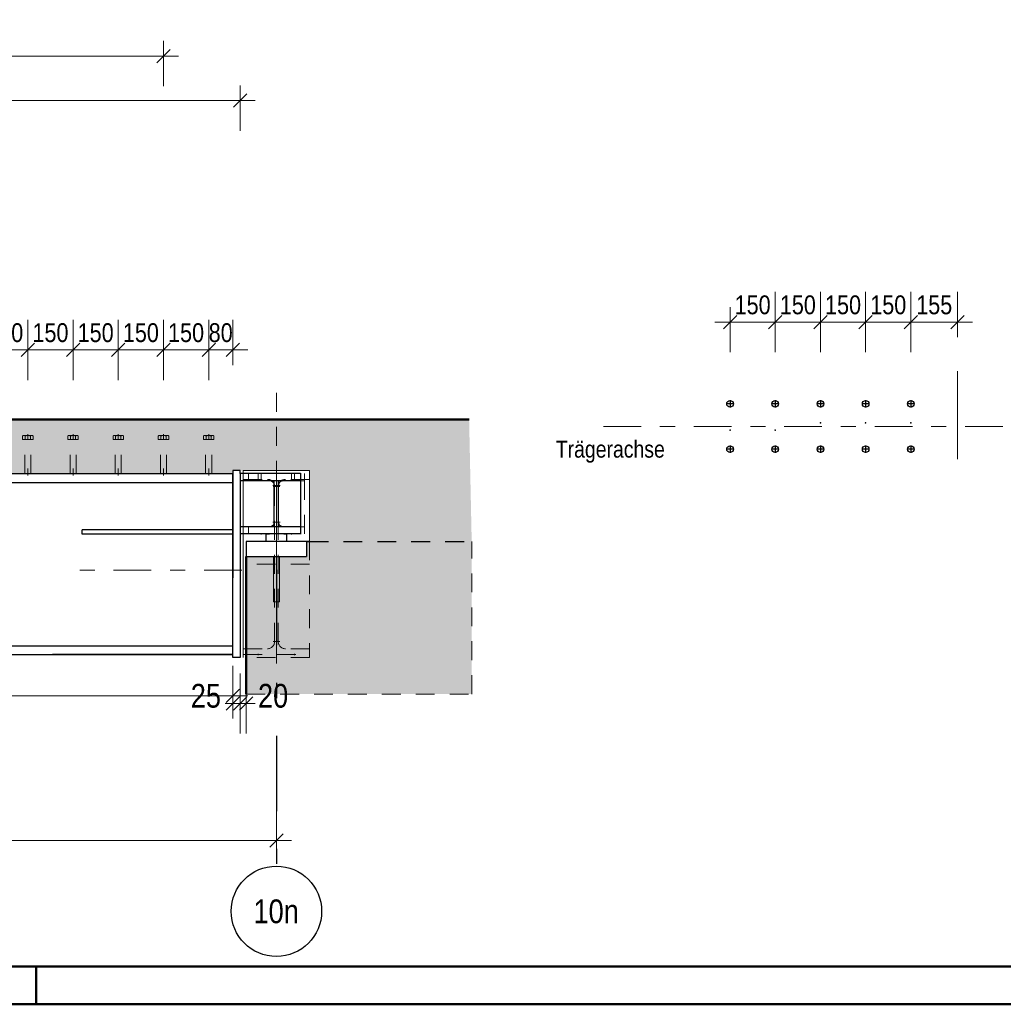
# Model space of a CAD drawing. Header units: millimetres. Extents: x -8.5 to 60.3, y 0 to 42.
# Tile 67 of 109: x 30.8 to 37.4, y 0 to 6.5. Entities that reach past the tile are written whole.
import ezdxf
from ezdxf.enums import TextEntityAlignment as Align

# ---------------------------------------------------------------- set-up
doc = ezdxf.new("R2010")
doc.units = ezdxf.units.MM
for name, pattern in [('DASHDOT', [1, 0.5, -0.25, 0, -0.25]), ('DASHDOTX2', [2, 1, -0.5, 0, -0.5]), ('HIDDEN', [0.375, 0.25, -0.125])]:
    doc.linetypes.add(name, pattern=pattern)
doc.layers.add('Achsen', color=7, linetype='Continuous', lineweight=20)
doc.styles.add('Arial Narrow', font='ARIALN.TTF')
doc.dimstyles.new('Arch_Strakon_dimstyle', dxfattribs={"dimtxt": 11.25, "dimasz": 1, "dimexe": 1.25, "dimexo": 0.0625, "dimgap": 1, "dimtad": 0, "dimdec": 3, "dimzin": 12, "dimdsep": 46, "dimtxsty": 'Arial Narrow', "dimblk": 'Arrowhead_Tick', "dimsah": 1, "dimcen": 0, "dimse1": 1, "dimse2": 1, "dimclrd": 6, "dimclrt": 3, "dimazin": 0, "dimtfac": 1, "dimtdec": 4, "dimtmove": 0, "dimatfit": 3, "dimldrblk": 'NONE', "dimfxl": 1, "dimtvp": 1, "dimtolj": 1, "dimtzin": 0, "dimlwd": 13, "dimarcsym": 2})

# ---------------------------------------------------------------- blocks, each defined once
blk = doc.blocks.new('Arrowhead_Tick')
at = {"color": 0, "linetype": 'Continuous', "lineweight": -2, "ltscale": 0.5}
for p, q in [((0, 20), (0, -10)), ((-1, 0), (0, 0)), ((10, 0), (0, 0))]:
    blk.add_line(p, q, dxfattribs=at)
at = {"color": 2, "linetype": 'Continuous', "lineweight": 35, "ltscale": 0.5}
blk.add_line((4.42, 4.42), (-4.42, -4.42), dxfattribs=at)
blk = doc.blocks.new('*D109')
at = {"color": 6, "linetype": 'Continuous', "lineweight": 13}
blk.add_line((23.3538, 1.0869), (32.5338, 1.0869), dxfattribs=at)
at = {"layer": 'Defpoints', "color": 0}
for p in [(23.3438, 2.2608), (32.5438, 2.2608), (32.5438, 1.0869)]:
    blk.add_point(p, dxfattribs=at)
at = {"color": 6, "lineweight": 13, "xscale": 0.01, "yscale": 0.01, "zscale": 0.01}
blk.add_blockref('Arrowhead_Tick', (32.5438, 1.0869), dxfattribs=at)
at = {"color": 6, "lineweight": 13, "xscale": 0.01, "yscale": 0.01, "zscale": 0.01, "rotation": 180}
blk.add_blockref('Arrowhead_Tick', (23.3438, 1.0869), dxfattribs=at)
at = {"color": 2, "lineweight": 35, "insert": (27.9438, 1.2262), "char_height": 0.175, "attachment_point": 5, "style": 'Arial Narrow'}
blk.add_mtext('\\A1;4600', dxfattribs=at)
blk = doc.blocks.new('_None')
blk = doc.blocks.new('*D480')
at = {"color": 6, "linetype": 'Continuous', "lineweight": 13}
blk.add_line((30.6044, 4.3414), (30.8844, 4.3414), dxfattribs=at)
at = {"layer": 'Defpoints', "color": 0}
for p in [(30.8944, 4.3414), (30.5944, 3.7836), (30.8944, 3.7836)]:
    blk.add_point(p, dxfattribs=at)
at = {"color": 6, "lineweight": 13, "xscale": 0.01, "yscale": 0.01, "zscale": 0.01}
blk.add_blockref('Arrowhead_Tick', (30.8944, 4.3414), dxfattribs=at)
at = {"color": 6, "lineweight": 13, "xscale": 0.01, "yscale": 0.01, "zscale": 0.01, "rotation": 180}
blk.add_blockref('Arrowhead_Tick', (30.5944, 4.3414), dxfattribs=at)
at = {"color": 3, "lineweight": 35, "insert": (30.7444, 4.4552), "char_height": 0.125, "attachment_point": 5, "style": 'Arial Narrow'}
blk.add_mtext('\\A1;150', dxfattribs=at)
blk = doc.blocks.new('*D481')
at = {"color": 6, "linetype": 'Continuous', "lineweight": 13}
blk.add_line((30.9044, 4.3414), (31.1844, 4.3414), dxfattribs=at)
at = {"layer": 'Defpoints', "color": 0}
for p in [(31.1944, 4.3414), (30.8944, 3.7836), (31.1944, 3.7836)]:
    blk.add_point(p, dxfattribs=at)
at = {"color": 6, "lineweight": 13, "xscale": 0.01, "yscale": 0.01, "zscale": 0.01}
blk.add_blockref('Arrowhead_Tick', (31.1944, 4.3414), dxfattribs=at)
at = {"color": 6, "lineweight": 13, "xscale": 0.01, "yscale": 0.01, "zscale": 0.01, "rotation": 180}
blk.add_blockref('Arrowhead_Tick', (30.8944, 4.3414), dxfattribs=at)
at = {"color": 3, "lineweight": 35, "insert": (31.0444, 4.4552), "char_height": 0.125, "attachment_point": 5, "style": 'Arial Narrow'}
blk.add_mtext('\\A1;150', dxfattribs=at)
blk = doc.blocks.new('*D482')
at = {"color": 6, "linetype": 'Continuous', "lineweight": 13}
blk.add_line((31.2044, 4.3414), (31.4844, 4.3414), dxfattribs=at)
at = {"layer": 'Defpoints', "color": 0}
for p in [(31.4944, 4.3414), (31.1944, 3.7836), (31.4944, 3.7836)]:
    blk.add_point(p, dxfattribs=at)
at = {"color": 6, "lineweight": 13, "xscale": 0.01, "yscale": 0.01, "zscale": 0.01}
blk.add_blockref('Arrowhead_Tick', (31.4944, 4.3414), dxfattribs=at)
at = {"color": 6, "lineweight": 13, "xscale": 0.01, "yscale": 0.01, "zscale": 0.01, "rotation": 180}
blk.add_blockref('Arrowhead_Tick', (31.1944, 4.3414), dxfattribs=at)
at = {"color": 3, "lineweight": 35, "insert": (31.3444, 4.4552), "char_height": 0.125, "attachment_point": 5, "style": 'Arial Narrow'}
blk.add_mtext('\\A1;150', dxfattribs=at)
blk = doc.blocks.new('*D483')
at = {"color": 6, "linetype": 'Continuous', "lineweight": 13}
blk.add_line((31.5044, 4.3414), (31.7844, 4.3414), dxfattribs=at)
at = {"layer": 'Defpoints', "color": 0}
for p in [(31.7944, 4.3414), (31.4944, 3.7836), (31.7944, 3.7836)]:
    blk.add_point(p, dxfattribs=at)
at = {"color": 6, "lineweight": 13, "xscale": 0.01, "yscale": 0.01, "zscale": 0.01}
blk.add_blockref('Arrowhead_Tick', (31.7944, 4.3414), dxfattribs=at)
at = {"color": 6, "lineweight": 13, "xscale": 0.01, "yscale": 0.01, "zscale": 0.01, "rotation": 180}
blk.add_blockref('Arrowhead_Tick', (31.4944, 4.3414), dxfattribs=at)
at = {"color": 3, "lineweight": 35, "insert": (31.6444, 4.4552), "char_height": 0.125, "attachment_point": 5, "style": 'Arial Narrow'}
blk.add_mtext('\\A1;150', dxfattribs=at)
blk = doc.blocks.new('*D484')
at = {"color": 6, "linetype": 'Continuous', "lineweight": 13}
blk.add_line((35.564, 4.5259), (35.844, 4.5259), dxfattribs=at)
at = {"layer": 'Defpoints', "color": 0}
for p in [(35.854, 4.5259), (35.554, 3.8092), (35.854, 3.8092)]:
    blk.add_point(p, dxfattribs=at)
at = {"color": 6, "lineweight": 13, "xscale": 0.01, "yscale": 0.01, "zscale": 0.01}
blk.add_blockref('Arrowhead_Tick', (35.854, 4.5259), dxfattribs=at)
at = {"color": 6, "lineweight": 13, "xscale": 0.01, "yscale": 0.01, "zscale": 0.01, "rotation": 180}
blk.add_blockref('Arrowhead_Tick', (35.554, 4.5259), dxfattribs=at)
at = {"color": 3, "lineweight": 35, "insert": (35.704, 4.6397), "char_height": 0.125, "attachment_point": 5, "style": 'Arial Narrow'}
blk.add_mtext('\\A1;150', dxfattribs=at)
blk = doc.blocks.new('*D485')
at = {"color": 6, "linetype": 'Continuous', "lineweight": 13}
blk.add_line((35.864, 4.5259), (36.144, 4.5259), dxfattribs=at)
at = {"layer": 'Defpoints', "color": 0}
for p in [(36.154, 4.5259), (36.154, 3.8576), (35.854, 3.8092)]:
    blk.add_point(p, dxfattribs=at)
at = {"color": 6, "lineweight": 13, "xscale": 0.01, "yscale": 0.01, "zscale": 0.01}
for p, rotation in [((36.154, 4.5259), 359.9999999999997), ((35.854, 4.5259), 179.9999999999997)]:
    blk.add_blockref('Arrowhead_Tick', p, dxfattribs=dict(at, rotation=rotation))
at = {"color": 3, "lineweight": 35, "insert": (36.004, 4.6397), "char_height": 0.125, "attachment_point": 5, "style": 'Arial Narrow'}
blk.add_mtext('\\A1;150', dxfattribs=at)
blk = doc.blocks.new('*D486')
at = {"color": 6, "linetype": 'Continuous', "lineweight": 13}
blk.add_line((36.164, 4.5259), (36.444, 4.5259), dxfattribs=at)
at = {"layer": 'Defpoints', "color": 0}
for p in [(36.454, 4.5259), (36.154, 3.8576), (36.454, 3.8576)]:
    blk.add_point(p, dxfattribs=at)
at = {"color": 6, "lineweight": 13, "xscale": 0.01, "yscale": 0.01, "zscale": 0.01}
blk.add_blockref('Arrowhead_Tick', (36.454, 4.5259), dxfattribs=at)
at = {"color": 6, "lineweight": 13, "xscale": 0.01, "yscale": 0.01, "zscale": 0.01, "rotation": 180}
blk.add_blockref('Arrowhead_Tick', (36.154, 4.5259), dxfattribs=at)
at = {"color": 3, "lineweight": 35, "insert": (36.304, 4.6397), "char_height": 0.125, "attachment_point": 5, "style": 'Arial Narrow'}
blk.add_mtext('\\A1;150', dxfattribs=at)
blk = doc.blocks.new('*D487')
at = {"color": 6, "linetype": 'Continuous', "lineweight": 13}
blk.add_line((36.464, 4.5259), (36.744, 4.5259), dxfattribs=at)
at = {"layer": 'Defpoints', "color": 0}
for p in [(36.754, 4.5259), (36.454, 3.8576), (36.754, 3.8576)]:
    blk.add_point(p, dxfattribs=at)
at = {"color": 6, "lineweight": 13, "xscale": 0.01, "yscale": 0.01, "zscale": 0.01}
blk.add_blockref('Arrowhead_Tick', (36.754, 4.5259), dxfattribs=at)
at = {"color": 6, "lineweight": 13, "xscale": 0.01, "yscale": 0.01, "zscale": 0.01, "rotation": 180}
blk.add_blockref('Arrowhead_Tick', (36.454, 4.5259), dxfattribs=at)
at = {"color": 3, "lineweight": 35, "insert": (36.604, 4.6397), "char_height": 0.125, "attachment_point": 5, "style": 'Arial Narrow'}
blk.add_mtext('\\A1;150', dxfattribs=at)
blk = doc.blocks.new('*D488')
at = {"color": 6, "linetype": 'Continuous', "lineweight": 13}
blk.add_line((36.764, 4.5259), (37.054, 4.5259), dxfattribs=at)
at = {"layer": 'Defpoints', "color": 0}
for p in [(37.064, 4.5259), (37.064, 4.2012), (36.754, 3.8576)]:
    blk.add_point(p, dxfattribs=at)
at = {"color": 6, "lineweight": 13, "xscale": 0.01, "yscale": 0.01, "zscale": 0.01}
blk.add_blockref('Arrowhead_Tick', (37.064, 4.5259), dxfattribs=at)
at = {"color": 6, "lineweight": 13, "xscale": 0.01, "yscale": 0.01, "zscale": 0.01, "rotation": 180.0000000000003}
blk.add_blockref('Arrowhead_Tick', (36.754, 4.5259), dxfattribs=at)
at = {"color": 3, "lineweight": 35, "insert": (36.909, 4.6397), "char_height": 0.125, "attachment_point": 5, "style": 'Arial Narrow'}
blk.add_mtext('\\A1;155', dxfattribs=at)
blk = doc.blocks.new('*D489')
at = {"color": 6, "linetype": 'Continuous', "lineweight": 13}
blk.add_line((37.7778, 3.6934), (37.7778, 3.8234), dxfattribs=at)
at = {"layer": 'Defpoints', "color": 0}
for p in [(37.364, 3.8334), (37.7778, 3.8334), (36.7782, 3.6834)]:
    blk.add_point(p, dxfattribs=at)
at = {"color": 6, "lineweight": 13, "xscale": 0.01, "yscale": 0.01, "zscale": 0.01}
for p, rotation in [((37.7778, 3.8334), 90), ((37.7778, 3.6834), 270)]:
    blk.add_blockref('Arrowhead_Tick', p, dxfattribs=dict(at, rotation=rotation))
at = {"color": 3, "lineweight": 35, "insert": (37.7278, 3.5421), "char_height": 0.125, "attachment_point": 5, "rotation": 90, "style": 'Arial Narrow'}
blk.add_mtext('\\A1;75', dxfattribs=at)
blk = doc.blocks.new('*D490')
at = {"color": 6, "linetype": 'Continuous', "lineweight": 13}
blk.add_line((37.7778, 3.8434), (37.7778, 3.9734), dxfattribs=at)
at = {"layer": 'Defpoints', "color": 0}
for p in [(36.7782, 3.9834), (37.7778, 3.9834), (37.364, 3.8334)]:
    blk.add_point(p, dxfattribs=at)
at = {"color": 6, "lineweight": 13, "xscale": 0.01, "yscale": 0.01, "zscale": 0.01}
for p, rotation in [((37.7778, 3.9834), 90), ((37.7778, 3.8334), 270)]:
    blk.add_blockref('Arrowhead_Tick', p, dxfattribs=dict(at, rotation=rotation))
at = {"color": 3, "lineweight": 35, "insert": (37.7278, 4.1246), "char_height": 0.125, "attachment_point": 5, "rotation": 90, "style": 'Arial Narrow'}
blk.add_mtext('\\A1;75', dxfattribs=at)
blk = doc.blocks.new('*D491')
at = {"color": 6, "linetype": 'Continuous', "lineweight": 13}
blk.add_line((38.1278, 3.6934), (38.1278, 3.9734), dxfattribs=at)
at = {"layer": 'Defpoints', "color": 0}
for p in [(36.7782, 3.9834), (38.1278, 3.9834), (36.7782, 3.6834)]:
    blk.add_point(p, dxfattribs=at)
at = {"color": 6, "lineweight": 13, "xscale": 0.01, "yscale": 0.01, "zscale": 0.01}
for p, rotation in [((38.1278, 3.9834), 90), ((38.1278, 3.6834), 270)]:
    blk.add_blockref('Arrowhead_Tick', p, dxfattribs=dict(at, rotation=rotation))
at = {"color": 3, "lineweight": 35, "insert": (38.014, 3.8334), "char_height": 0.125, "attachment_point": 5, "rotation": 90, "style": 'Arial Narrow'}
blk.add_mtext('\\A1;150', dxfattribs=at)
blk = doc.blocks.new('*D502')
at = {"color": 6, "linetype": 'Continuous', "lineweight": 13}
blk.add_line((31.8044, 4.3414), (32.0844, 4.3414), dxfattribs=at)
at = {"layer": 'Defpoints', "color": 0}
for p in [(32.0944, 4.3414), (31.7944, 3.7836), (32.0944, 3.7836)]:
    blk.add_point(p, dxfattribs=at)
at = {"color": 6, "lineweight": 13, "xscale": 0.01, "yscale": 0.01, "zscale": 0.01}
blk.add_blockref('Arrowhead_Tick', (32.0944, 4.3414), dxfattribs=at)
at = {"color": 6, "lineweight": 13, "xscale": 0.01, "yscale": 0.01, "zscale": 0.01, "rotation": 180}
blk.add_blockref('Arrowhead_Tick', (31.7944, 4.3414), dxfattribs=at)
at = {"color": 3, "lineweight": 35, "insert": (31.9444, 4.4552), "char_height": 0.125, "attachment_point": 5, "style": 'Arial Narrow'}
blk.add_mtext('\\A1;150', dxfattribs=at)
blk = doc.blocks.new('*D503')
at = {"color": 6, "linetype": 'Continuous', "lineweight": 13}
blk.add_line((32.1044, 4.3414), (32.2438, 4.3414), dxfattribs=at)
at = {"layer": 'Defpoints', "color": 0}
for p in [(32.2538, 4.3414), (32.0944, 3.7836), (32.2538, 3.5408)]:
    blk.add_point(p, dxfattribs=at)
at = {"color": 6, "lineweight": 13, "xscale": 0.01, "yscale": 0.01, "zscale": 0.01}
blk.add_blockref('Arrowhead_Tick', (32.2538, 4.3414), dxfattribs=at)
at = {"color": 6, "lineweight": 13, "xscale": 0.01, "yscale": 0.01, "zscale": 0.01, "rotation": 180}
blk.add_blockref('Arrowhead_Tick', (32.0944, 4.3414), dxfattribs=at)
at = {"color": 3, "lineweight": 35, "insert": (32.1741, 4.4552), "char_height": 0.125, "attachment_point": 5, "style": 'Arial Narrow'}
blk.add_mtext('\\A1;80', dxfattribs=at)
blk = doc.blocks.new('*D504')
at = {"color": 6, "linetype": 'Continuous', "lineweight": 13}
blk.add_line((15.1038, 2.0458), (32.2438, 2.0458), dxfattribs=at)
at = {"layer": 'Defpoints', "color": 0}
for p in [(15.0938, 2.8808), (32.2538, 2.3008), (32.2538, 2.0458)]:
    blk.add_point(p, dxfattribs=at)
at = {"color": 6, "lineweight": 13, "xscale": 0.01, "yscale": 0.01, "zscale": 0.01}
for p, rotation in [((32.2538, 2.0458), 360), ((15.0938, 2.0458), 180)]:
    blk.add_blockref('Arrowhead_Tick', p, dxfattribs=dict(at, rotation=rotation))
at = {"color": 2, "lineweight": 35, "insert": (23.6738, 2.1762), "char_height": 0.1575, "attachment_point": 5, "style": 'Arial Narrow'}
blk.add_mtext('\\A1;8580', dxfattribs=at)
blk = doc.blocks.new('*D505')
at = {"color": 6, "linetype": 'Continuous', "lineweight": 13}
for p, q in [((32.2438, 1.9958), (32.2338, 1.9958)), ((32.2538, 1.9958), (32.3038, 1.9958)), ((32.3138, 1.9958), (32.3238, 1.9958))]:
    blk.add_line(p, q, dxfattribs=at)
at = {"layer": 'Defpoints', "color": 0}
for p in [(32.2538, 2.3008), (32.3038, 2.3008), (32.3038, 1.9958)]:
    blk.add_point(p, dxfattribs=at)
at = {"color": 6, "lineweight": 13, "xscale": 0.01, "yscale": 0.01, "zscale": 0.01}
blk.add_blockref('Arrowhead_Tick', (32.2538, 1.9958), dxfattribs=at)
at = {"color": 6, "lineweight": 13, "xscale": 0.01, "yscale": 0.01, "zscale": 0.01, "rotation": 180}
blk.add_blockref('Arrowhead_Tick', (32.3038, 1.9958), dxfattribs=at)
at = {"color": 2, "lineweight": 35, "insert": (32.0758, 2.0458), "char_height": 0.1575, "attachment_point": 5, "style": 'Arial Narrow'}
blk.add_mtext('\\A1;25', dxfattribs=at)
blk = doc.blocks.new('*D506')
at = {"color": 6, "linetype": 'Continuous', "lineweight": 13}
for p, q in [((32.2938, 1.9958), (32.2838, 1.9958)), ((32.3038, 1.9958), (32.3438, 1.9958)), ((32.3538, 1.9958), (32.3638, 1.9958))]:
    blk.add_line(p, q, dxfattribs=at)
at = {"layer": 'Defpoints', "color": 0}
for p in [(32.3038, 2.3008), (32.3438, 2.0586), (32.3438, 1.9958)]:
    blk.add_point(p, dxfattribs=at)
at = {"color": 6, "lineweight": 13, "xscale": 0.01, "yscale": 0.01, "zscale": 0.01}
blk.add_blockref('Arrowhead_Tick', (32.3038, 1.9958), dxfattribs=at)
at = {"color": 6, "lineweight": 13, "xscale": 0.01, "yscale": 0.01, "zscale": 0.01, "rotation": 180}
blk.add_blockref('Arrowhead_Tick', (32.3438, 1.9958), dxfattribs=at)
at = {"color": 2, "lineweight": 35, "insert": (32.5217, 2.0458), "char_height": 0.1575, "attachment_point": 5, "style": 'Arial Narrow'}
blk.add_mtext('\\A1;20', dxfattribs=at)

msp = doc.modelspace()

# ---------------------------------------------------------------- hatches: boundary and pattern name
at = {"true_color": 0xceffce}
for points in [[(32.763764, 3.070824), (33.839741, 3.070824), (33.822644, 3.880824), (4.048116, 3.880824), (4.048116, 3.380824), (4.693765, 3.380824), (4.693765, 3.520824), (5.233765, 3.520824), (5.233765, 3.540824), (5.283765, 3.540824), (5.283765, 3.520824), (32.253765, 3.520824), (32.253765, 3.540824), (32.763764, 3.540824)], [(33.839741, 2.058631), (33.839741, 3.070824), (32.743765, 3.070824), (32.743765, 2.970824), (32.343765, 2.970824), (32.343765, 2.058631)]]:
    msp.add_hatch(color=254, dxfattribs=at).paths.add_polyline_path(points)

# ---------------------------------------------------------------- linework, layer by layer
at = {"color": 6, "linetype": 'Continuous', "lineweight": 13, "ltscale": 0.5}
for p, q in [((31.794378, 6.391397), (31.794378, 6.091397)), ((23.594378, 6.291397), (31.894378, 6.291397)), ((32.303765, 6.095756), (32.303765, 5.795756)), ((5.133765, 5.995756), (32.403765, 5.995756))]:
    msp.add_line(p, q, dxfattribs=at)
at = {"color": 2, "linetype": 'Continuous', "lineweight": 35, "ltscale": 0.5}
for p, q in [((31.838572, 6.335592), (31.750183, 6.247203)), ((32.347959, 6.03995), (32.259571, 5.951562))]:
    msp.add_line(p, q, dxfattribs=at)
at = {"color": 6, "linetype": 'Continuous', "lineweight": 13}
for p, q in [((37.06404, 4.201243), (37.06404, 3.617026)), ((32.473765, 3.070824), (32.613765, 3.070824)), ((32.523764, 2.970824), (32.523764, 2.670824)), ((32.563764, 2.970824), (32.563764, 2.670824)), ((32.563764, 2.670824), (32.523764, 2.670824))]:
    msp.add_line(p, q, dxfattribs=at)
at = {"color": 18, "linetype": 'HIDDEN', "lineweight": 18, "ltscale": 0.5}
for p, q in [((32.543765, 3.030824), (32.543765, 4.093325)), ((32.357764, 3.520824), (32.729764, 3.520824)), ((32.357764, 3.520824), (32.357764, 3.472824)), ((32.357764, 3.472824), (32.499264, 3.472824)), ((32.729764, 3.472824), (32.588264, 3.472824)), ((32.729764, 3.520824), (32.729764, 3.472824)), ((32.729764, 3.472824), (32.729764, 3.168824)), ((32.529264, 3.198824), (32.529264, 3.442824)), ((32.558264, 3.198824), (32.558264, 3.442824)), ((32.357764, 3.168824), (32.499264, 3.168824)), ((32.357764, 3.168824), (32.357764, 3.120824)), ((32.729764, 3.168824), (32.588264, 3.168824)), ((32.729764, 3.168824), (32.729764, 3.120824)), ((32.357764, 3.120824), (32.729764, 3.120824))]:
    msp.add_line(p, q, dxfattribs=at)
at = {"color": 10, "linetype": 'DASHDOT', "ltscale": 0.5}
for p, q in [((35.55404, 4.007588), (35.55404, 3.959188)), ((35.85404, 4.007588), (35.85404, 3.959188)), ((36.15404, 4.007588), (36.15404, 3.959188)), ((36.45404, 4.007588), (36.45404, 3.959188)), ((36.75404, 4.007588), (36.75404, 3.959188)), ((35.57824, 3.983388), (35.52984, 3.983388)), ((35.87824, 3.983388), (35.82984, 3.983388)), ((36.17824, 3.983388), (36.12984, 3.983388)), ((36.47824, 3.983388), (36.42984, 3.983388)), ((36.77824, 3.983388), (36.72984, 3.983388)), ((35.57824, 3.683388), (35.52984, 3.683388)), ((35.55404, 3.707588), (35.55404, 3.659188)), ((35.87824, 3.683388), (35.82984, 3.683388)), ((35.85404, 3.707588), (35.85404, 3.659188)), ((36.17824, 3.683388), (36.12984, 3.683388)), ((36.15404, 3.707588), (36.15404, 3.659188)), ((36.47824, 3.683388), (36.42984, 3.683388)), ((36.45404, 3.707588), (36.45404, 3.659188)), ((36.77824, 3.683388), (36.72984, 3.683388)), ((36.75404, 3.707588), (36.75404, 3.659188))]:
    msp.add_line(p, q, dxfattribs=at)
at = {"color": 4, "linetype": 'Continuous', "lineweight": 50}
for p, q in [((4.048116, 3.880824), (33.822644, 3.880824)), ((32.343765, 2.970824), (32.343765, 2.058631)), ((1, 0.25), (59.2, 0.25)), ((0, 0), (59.45, 0))]:
    msp.add_line(p, q, dxfattribs=at)
at = {"color": 6, "linetype": 'DASHDOT', "lineweight": 13, "ltscale": 0.5}
for p, q in [((37.36404, 3.833388), (34.640873, 3.833388)), ((32.543764, 2.970824), (32.543764, 2.670824))]:
    msp.add_line(p, q, dxfattribs=at)
at = {"color": 6, "linetype": 'HIDDEN', "lineweight": 13, "ltscale": 0.5}
for p, q in [((30.859737, 3.747576), (30.859737, 3.771255)), ((30.929019, 3.747576), (30.859737, 3.747576)), ((30.868397, 3.773576), (30.920358, 3.773576)), ((30.916378, 3.747576), (30.872378, 3.747576)), ((30.874378, 3.520824), (30.874378, 3.745576)), ((30.877057, 3.771255), (30.877057, 3.747576)), ((30.894378, 3.783576), (30.894378, 3.747576)), ((30.911698, 3.747576), (30.911698, 3.77124)), ((30.914378, 3.520824), (30.914378, 3.745576)), ((30.929019, 3.747576), (30.929019, 3.77124)), ((31.159737, 3.747576), (31.159737, 3.771255)), ((31.229019, 3.747576), (31.159737, 3.747576)), ((31.168397, 3.773576), (31.220358, 3.773576)), ((31.216378, 3.747576), (31.172378, 3.747576)), ((31.174378, 3.520824), (31.174378, 3.745576)), ((31.177057, 3.771255), (31.177057, 3.747576)), ((31.194378, 3.783576), (31.194378, 3.747576)), ((31.211698, 3.747576), (31.211698, 3.77124)), ((31.214378, 3.520824), (31.214378, 3.745576)), ((31.229019, 3.747576), (31.229019, 3.77124)), ((31.459737, 3.747576), (31.459737, 3.771255)), ((31.529019, 3.747576), (31.459737, 3.747576)), ((31.468397, 3.773576), (31.520358, 3.773576)), ((31.516378, 3.747576), (31.472378, 3.747576)), ((31.474378, 3.520824), (31.474378, 3.745576)), ((31.477057, 3.771255), (31.477057, 3.747576)), ((31.494378, 3.783576), (31.494378, 3.747576)), ((31.511698, 3.747576), (31.511698, 3.77124)), ((31.514378, 3.520824), (31.514378, 3.745576)), ((31.529019, 3.747576), (31.529019, 3.77124)), ((31.759737, 3.747576), (31.759737, 3.771255)), ((31.829019, 3.747576), (31.759737, 3.747576)), ((31.768397, 3.773576), (31.820358, 3.773576)), ((31.816378, 3.747576), (31.772378, 3.747576)), ((31.774378, 3.520824), (31.774378, 3.745576)), ((31.777057, 3.771255), (31.777057, 3.747576)), ((31.794378, 3.783576), (31.794378, 3.747576)), ((31.811698, 3.747576), (31.811698, 3.77124)), ((31.814378, 3.520824), (31.814378, 3.745576)), ((31.829019, 3.747576), (31.829019, 3.77124)), ((32.059737, 3.747576), (32.059737, 3.771255)), ((32.129019, 3.747576), (32.059737, 3.747576)), ((32.068397, 3.773576), (32.120358, 3.773576)), ((32.116378, 3.747576), (32.072378, 3.747576)), ((32.074378, 3.520824), (32.074378, 3.745576)), ((32.077057, 3.771255), (32.077057, 3.747576)), ((32.094378, 3.783576), (32.094378, 3.747576)), ((32.111698, 3.747576), (32.111698, 3.77124)), ((32.114378, 3.520824), (32.114378, 3.745576)), ((32.129019, 3.747576), (32.129019, 3.77124)), ((30.874378, 3.520824), (30.874378, 3.555043)), ((30.894378, 3.520824), (30.894378, 3.555043)), ((30.894378, 3.555043), (30.894378, 3.507576)), ((30.914378, 3.520824), (30.914378, 3.555043)), ((31.174378, 3.520824), (31.174378, 3.555043)), ((31.194378, 3.520824), (31.194378, 3.555043)), ((31.194378, 3.555043), (31.194378, 3.507576)), ((31.214378, 3.520824), (31.214378, 3.555043)), ((31.474378, 3.520824), (31.474378, 3.555043)), ((31.494378, 3.520824), (31.494378, 3.555043)), ((31.494378, 3.555043), (31.494378, 3.507576)), ((31.514378, 3.520824), (31.514378, 3.555043)), ((31.774378, 3.520824), (31.774378, 3.555043)), ((31.794378, 3.520824), (31.794378, 3.555043)), ((31.794378, 3.555043), (31.794378, 3.507576)), ((31.814378, 3.520824), (31.814378, 3.555043)), ((32.074378, 3.520824), (32.074378, 3.555043)), ((32.094378, 3.520824), (32.094378, 3.555043)), ((32.094378, 3.555043), (32.094378, 3.507576)), ((32.114378, 3.520824), (32.114378, 3.555043)), ((32.763764, 3.540824), (32.763764, 3.482824)), ((30.914378, 3.520824), (30.874378, 3.520824)), ((31.214378, 3.520824), (31.174378, 3.520824)), ((31.514378, 3.520824), (31.474378, 3.520824)), ((31.814378, 3.520824), (31.774378, 3.520824)), ((32.114378, 3.520824), (32.074378, 3.520824)), ((32.323764, 3.520824), (32.763764, 3.520824)), ((32.323764, 3.520824), (32.323764, 3.482824)), ((32.323764, 3.482824), (32.483764, 3.482824)), ((32.763764, 3.482824), (32.603764, 3.482824)), ((32.763764, 3.520824), (32.763764, 3.482824)), ((32.531764, 2.406824), (32.531764, 3.434824)), ((32.555764, 2.406824), (32.555764, 3.434824)), ((32.763764, 3.070824), (32.763764, 2.300824)), ((33.839741, 2.058631), (33.839741, 3.070824)), ((32.323764, 2.358824), (32.483764, 2.358824)), ((32.323764, 2.358824), (32.323764, 2.320824)), ((32.763764, 2.358824), (32.603764, 2.358824)), ((32.763764, 2.358824), (32.763764, 2.320824)), ((32.323764, 2.320824), (32.763764, 2.320824)), ((32.763764, 2.300824), (32.323764, 2.300824)), ((32.343765, 2.058631), (33.839741, 2.058631))]:
    msp.add_line(p, q, dxfattribs=at)
at = {"color": 3, "linetype": 'Continuous', "lineweight": 25}
for p, q in [((32.303765, 3.540824), (32.253765, 3.540824)), ((32.253765, 3.540824), (32.253765, 3.520824)), ((32.303765, 3.520824), (32.303765, 3.540824)), ((5.283765, 3.520824), (32.253765, 3.520824)), ((5.283765, 3.462824), (32.253765, 3.462824)), ((32.253765, 3.520824), (32.253765, 2.829974)), ((32.253765, 2.320824), (32.253765, 3.520824)), ((32.703765, 3.520824), (32.303765, 3.520824)), ((32.303765, 3.520824), (32.303765, 2.300824)), ((32.703765, 3.472824), (32.303765, 3.472824)), ((32.528765, 3.168824), (32.528765, 3.472824)), ((32.558765, 3.168824), (32.558765, 3.472824)), ((32.703765, 3.520824), (32.703765, 3.120824)), ((32.253765, 3.148824), (31.253765, 3.148824)), ((31.253765, 3.118824), (31.253765, 3.148824)), ((32.703765, 3.168824), (32.303765, 3.168824)), ((32.253765, 3.118824), (31.253765, 3.118824)), ((32.703765, 3.120824), (32.303765, 3.120824)), ((32.743765, 3.070824), (32.343765, 3.070824)), ((32.343765, 3.070824), (32.343765, 2.970824)), ((32.523765, 3.120824), (32.473765, 3.116824)), ((32.473765, 3.116824), (32.473765, 3.070824)), ((32.573765, 3.120824), (32.523765, 3.120824)), ((32.613765, 3.116824), (32.573765, 3.120824)), ((32.613765, 3.070824), (32.613765, 3.116824)), ((32.743765, 3.070824), (32.743765, 2.970824)), ((32.343765, 2.970824), (32.743765, 2.970824)), ((5.283765, 2.378824), (32.253765, 2.378824)), ((5.283765, 2.320824), (32.253765, 2.320824)), ((32.253765, 2.320824), (31.057914, 2.320824)), ((32.253765, 2.300824), (32.253765, 2.320824)), ((32.303765, 2.300824), (32.253765, 2.300824))]:
    msp.add_line(p, q, dxfattribs=at)
at = {"color": 5, "linetype": 'Continuous', "lineweight": 18}
for p, q in [((32.323764, 2.300824), (32.323764, 3.540824)), ((32.323764, 3.540824), (32.763764, 3.540824)), ((32.763764, 3.540824), (32.763764, 3.070824))]:
    msp.add_line(p, q, dxfattribs=at)
at = {"color": 9, "linetype": 'HIDDEN', "lineweight": 0, "ltscale": 0.5}
for p, q in [((32.543764, 2.260824), (32.543764, 3.580824)), ((32.543764, 3.060824), (32.543764, 3.580824)), ((32.423764, 3.520824), (32.423764, 3.482824)), ((32.443764, 3.520824), (32.443764, 3.472824)), ((32.643764, 3.520824), (32.643764, 3.472824)), ((32.663764, 3.520824), (32.663764, 3.482824)), ((32.519264, 3.442824), (32.568264, 3.442824)), ((32.521764, 3.434824), (32.565764, 3.434824)), ((32.519264, 3.198824), (32.568264, 3.198824)), ((32.763764, 2.920824), (32.323764, 2.920824)), ((32.521764, 2.406824), (32.565764, 2.406824))]:
    msp.add_line(p, q, dxfattribs=at)
at = {"color": 9, "linetype": 'Continuous', "lineweight": 0}
for p, q in [((32.543765, 3.168824), (32.543765, 3.472824)), ((32.558765, 3.168824), (32.558765, 3.268824)), ((32.418765, 3.168824), (32.528765, 3.168824)), ((32.608765, 3.168824), (32.558765, 3.168824))]:
    msp.add_line(p, q, dxfattribs=at)
at = {"color": 10, "linetype": 'HIDDEN', "ltscale": 0.5}
msp.add_line((32.613765, 3.070824), (32.613765, 3.116824), dxfattribs=at)
at = {"color": 2, "linetype": 'Continuous', "lineweight": 35}
msp.add_line((32.743765, 3.070824), (32.763764, 3.070824), dxfattribs=at)
at = {"color": 3, "linetype": 'HIDDEN', "lineweight": 25, "ltscale": 0.5}
msp.add_line((32.763764, 3.070824), (33.839741, 3.070824), dxfattribs=at)
at = {"color": 9, "linetype": 'DASHDOT', "lineweight": 0, "ltscale": 0.5}
msp.add_line((32.313765, 2.880824), (31.118947, 2.880824), dxfattribs=at)
at = {"color": 3, "linetype": 'DASHDOTX2', "lineweight": 25, "ltscale": 0.5}
msp.add_line((32.543765, 2.882008), (32.543765, 0.916858), dxfattribs=at)
at = {"color": 4, "linetype": 'Continuous', "lineweight": 50, "ltscale": 2}
msp.add_line((30.95, 0), (30.95, 0.25), dxfattribs=at)
at = {"color": 3, "linetype": 'Continuous', "lineweight": 25}
for centre in [(35.55404, 3.983388), (35.85404, 3.983388), (36.15404, 3.983388), (36.45404, 3.983388), (36.75404, 3.983388), (35.55404, 3.683388), (35.85404, 3.683388), (36.15404, 3.683388), (36.45404, 3.683388), (36.75404, 3.683388)]:
    msp.add_circle(centre, 0.022, dxfattribs=at)
at = {"color": 9, "linetype": 'Continuous', "lineweight": 0}
for centre in [(36.15404, 3.857588), (36.45404, 3.857588), (36.75404, 3.857588), (35.55404, 3.809188), (35.85404, 3.809188), (32.443764, 3.120824), (32.643764, 3.120824), (32.423764, 2.320824), (32.663764, 2.320824)]:
    msp.add_circle(centre, 0.00222, dxfattribs=at)
at = {"color": 6, "linetype": 'HIDDEN', "lineweight": 13, "ltscale": 0.5}
for centre, radius, start, end in [((30.868397, 3.756255), 0.01732, 59.9992696, 120.0007278), ((30.872378, 3.745576), 0.002, 0, 90.0000195), ((30.894378, 3.706654), 0.066867, 74.9876319, 105.0090147), ((30.920358, 3.756255), 0.017307, 59.9742648, 120.0257352), ((30.916378, 3.745576), 0.002, 90, 180), ((31.168397, 3.756255), 0.01732, 59.9992696, 120.0007278), ((31.172378, 3.745576), 0.002, 0, 90.0000195), ((31.194378, 3.706654), 0.066867, 74.9876319, 105.0090147), ((31.220358, 3.756255), 0.017307, 59.9742648, 120.0257352), ((31.216378, 3.745576), 0.002, 90, 180), ((31.468397, 3.756255), 0.01732, 59.9992696, 120.0007278), ((31.472378, 3.745576), 0.002, 0, 90.0000195), ((31.494378, 3.706654), 0.066867, 74.9876319, 105.0090147), ((31.520358, 3.756255), 0.017307, 59.9742648, 120.0257352), ((31.516378, 3.745576), 0.002, 90, 180), ((31.768397, 3.756255), 0.01732, 59.9992696, 120.0007278), ((31.772378, 3.745576), 0.002, 0, 90.0000195), ((31.794378, 3.706654), 0.066867, 74.9876319, 105.0090147), ((31.820358, 3.756255), 0.017307, 59.9742648, 120.0257352), ((31.816378, 3.745576), 0.002, 90, 180), ((32.068397, 3.756255), 0.01732, 59.9992696, 120.0007278), ((32.072378, 3.745576), 0.002, 0, 90.0000195), ((32.094378, 3.706654), 0.066867, 74.9876319, 105.0090147), ((32.120358, 3.756255), 0.017307, 59.9742648, 120.0257352), ((32.116378, 3.745576), 0.002, 90, 180), ((32.483764, 3.434824), 0.048, 0, 90.0000021), ((32.603764, 3.434824), 0.048, 90.0000021, 180), ((32.483764, 2.406824), 0.048, 270, 0), ((32.603764, 2.406824), 0.048, 180, 270)]:
    msp.add_arc(centre, radius, start, end, dxfattribs=at)
at = {"color": 18, "linetype": 'HIDDEN', "lineweight": 18, "ltscale": 0.5}
for centre, start, end in [((32.499264, 3.442824), 0, 90), ((32.588264, 3.442824), 90, 180), ((32.499264, 3.198824), 270, 0), ((32.588264, 3.198824), 180, 270)]:
    msp.add_arc(centre, 0.03, start, end, dxfattribs=at)
at = {"layer": 'Achsen', "color": 3, "linetype": 'Continuous', "lineweight": 25}
msp.add_circle((32.543765, 0.616858), 0.3, dxfattribs=at)

# ---------------------------------------------------------------- texts
at = {"color": 2, "lineweight": 35, "style": 'Arial Narrow'}
for s, p in [('29 x 2 Dübel ø 22 mm/ h = 125 mm, e = 150 mm mittig zur Trägerachse', (24.975563, 6.361308)), ('2 x 2 Dübel ø 22 mm/ h = 145 mm, e = 200 mm mittig auf Trägerachse IPE 600', (24.136592, 5.709863)), ('e = 150 mm mittig auf Trägerachse HEB 600', (26.950141, 5.420145))]:
    msp.add_text(s, height=0.1575, dxfattribs=at).set_placement(p)
at = {"color": 3, "lineweight": 25, "style": 'Arial Narrow'}
msp.add_text('Trägerachse', height=0.1125, dxfattribs=at).set_placement((34.39769, 3.626868))
at = {"layer": 'Achsen', "color": 2, "lineweight": 35, "style": 'Arial Narrow'}
msp.add_text('10n', height=0.1575, dxfattribs=at).set_placement((32.54211, 0.616858), align=Align.MIDDLE_CENTER)

# ---------------------------------------------------------------- dimensions: what is measured, and where the dimension line sits
at = {"lineweight": 35}
for base, p1, p2, text, override, picture, middle in [((35.85404, 4.525898), (35.55404, 3.809188), (35.85404, 3.809188), '150', {"dimscale": 0.01, "dimtxt": 12.5, "dimasz": 1, "dimgap": 5, "dimtad": 1, "dimjust": 0, "dimtih": 0, "dimtoh": 0, "dimdec": 3, "dimdsep": 46, "dimtxsty": 'Arial Narrow', "dimclrd": 6, "dimclrt": 3, "dimtix": 1, "dimtofl": 255, "dimtmove": 0, "dimatfit": 2, "dimfxl": 0, "dimfxlon": 0, "dimtvp": 40, "dimlwd": 13}, '*D484', (35.70404, 4.525898)), ((36.15404, 4.525898), (35.85404, 3.809188), (36.15404, 3.857588), '150', {"dimscale": 0.01, "dimtxt": 12.5, "dimasz": 1, "dimgap": 5, "dimtad": 1, "dimjust": 0, "dimtih": 0, "dimtoh": 0, "dimdec": 3, "dimdsep": 46, "dimtxsty": 'Arial Narrow', "dimclrd": 6, "dimclrt": 3, "dimtix": 1, "dimtofl": 255, "dimtmove": 0, "dimatfit": 2, "dimfxl": 0, "dimfxlon": 0, "dimtvp": 40, "dimlwd": 13}, '*D485', (36.00404, 4.525898)), ((36.45404, 4.525898), (36.15404, 3.857588), (36.45404, 3.857588), '150', {"dimscale": 0.01, "dimtxt": 12.5, "dimasz": 1, "dimgap": 5, "dimtad": 1, "dimjust": 0, "dimtih": 0, "dimtoh": 0, "dimdec": 3, "dimdsep": 46, "dimtxsty": 'Arial Narrow', "dimclrd": 6, "dimclrt": 3, "dimtix": 1, "dimtofl": 255, "dimtmove": 0, "dimatfit": 2, "dimfxl": 0, "dimfxlon": 0, "dimtvp": 40, "dimlwd": 13}, '*D486', (36.30404, 4.525898)), ((36.75404, 4.525898), (36.45404, 3.857588), (36.75404, 3.857588), '150', {"dimscale": 0.01, "dimtxt": 12.5, "dimasz": 1, "dimgap": 5, "dimtad": 1, "dimjust": 0, "dimtih": 0, "dimtoh": 0, "dimdec": 3, "dimdsep": 46, "dimtxsty": 'Arial Narrow', "dimclrd": 6, "dimclrt": 3, "dimtix": 1, "dimtofl": 255, "dimtmove": 0, "dimatfit": 2, "dimfxl": 0, "dimfxlon": 0, "dimtvp": 40, "dimlwd": 13}, '*D487', (36.60404, 4.525898)), ((30.894378, 4.341397), (30.594378, 3.783576), (30.894378, 3.783576), '150', {"dimscale": 0.01, "dimtxt": 12.5, "dimasz": 1, "dimgap": 5, "dimtad": 1, "dimjust": 0, "dimtih": 0, "dimtoh": 0, "dimdec": 3, "dimdsep": 46, "dimtxsty": 'Arial Narrow', "dimclrd": 6, "dimclrt": 3, "dimtix": 1, "dimtofl": 255, "dimtmove": 0, "dimatfit": 2, "dimfxl": 0, "dimfxlon": 0, "dimtvp": 40, "dimlwd": 13}, '*D480', (30.744378, 4.341397)), ((31.194378, 4.341397), (30.894378, 3.783576), (31.194378, 3.783576), '150', {"dimscale": 0.01, "dimtxt": 12.5, "dimasz": 1, "dimgap": 5, "dimtad": 1, "dimjust": 0, "dimtih": 0, "dimtoh": 0, "dimdec": 3, "dimdsep": 46, "dimtxsty": 'Arial Narrow', "dimclrd": 6, "dimclrt": 3, "dimtix": 1, "dimtofl": 255, "dimtmove": 0, "dimatfit": 2, "dimfxl": 0, "dimfxlon": 0, "dimtvp": 40, "dimlwd": 13}, '*D481', (31.044378, 4.341397)), ((31.494378, 4.341397), (31.194378, 3.783576), (31.494378, 3.783576), '150', {"dimscale": 0.01, "dimtxt": 12.5, "dimasz": 1, "dimgap": 5, "dimtad": 1, "dimjust": 0, "dimtih": 0, "dimtoh": 0, "dimdec": 3, "dimdsep": 46, "dimtxsty": 'Arial Narrow', "dimclrd": 6, "dimclrt": 3, "dimtix": 1, "dimtofl": 255, "dimtmove": 0, "dimatfit": 2, "dimfxl": 0, "dimfxlon": 0, "dimtvp": 40, "dimlwd": 13}, '*D482', (31.344378, 4.341397)), ((31.794378, 4.341397), (31.494378, 3.783576), (31.794378, 3.783576), '150', {"dimscale": 0.01, "dimtxt": 12.5, "dimasz": 1, "dimgap": 5, "dimtad": 1, "dimjust": 0, "dimtih": 0, "dimtoh": 0, "dimdec": 3, "dimdsep": 46, "dimtxsty": 'Arial Narrow', "dimclrd": 6, "dimclrt": 3, "dimtix": 1, "dimtofl": 255, "dimtmove": 0, "dimatfit": 2, "dimfxl": 0, "dimfxlon": 0, "dimtvp": 40, "dimlwd": 13}, '*D483', (31.644378, 4.341397)), ((32.094378, 4.341397), (31.794378, 3.783576), (32.094378, 3.783576), '150', {"dimscale": 0.01, "dimtxt": 12.5, "dimasz": 1, "dimgap": 5, "dimtad": 1, "dimjust": 0, "dimtih": 0, "dimtoh": 0, "dimdec": 3, "dimdsep": 46, "dimtxsty": 'Arial Narrow', "dimclrd": 6, "dimclrt": 3, "dimtix": 1, "dimtofl": 255, "dimtmove": 0, "dimatfit": 2, "dimfxl": 0, "dimfxlon": 0, "dimtvp": 40, "dimlwd": 13}, '*D502', (31.944378, 4.341397)), ((32.253765, 4.341397), (32.094378, 3.783576), (32.253765, 3.540824), '80', {"dimscale": 0.01, "dimtxt": 12.5, "dimasz": 1, "dimgap": 5, "dimtad": 1, "dimjust": 0, "dimtih": 0, "dimtoh": 0, "dimdec": 3, "dimdsep": 46, "dimtxsty": 'Arial Narrow', "dimclrd": 6, "dimclrt": 3, "dimtix": 1, "dimtofl": 255, "dimtmove": 0, "dimatfit": 2, "dimfxl": 0, "dimfxlon": 0, "dimtvp": 40, "dimlwd": 13}, '*D503', (32.174071, 4.341397)), ((32.253765, 2.045756), (15.093765, 2.880824), (32.253765, 2.300824), '8580', {"dimscale": 0.01, "dimtxt": 15.75, "dimasz": 1, "dimgap": 5, "dimtad": 1, "dimjust": 0, "dimtih": 0, "dimtoh": 0, "dimdec": 2, "dimdsep": 46, "dimtxsty": 'Arial Narrow', "dimclrd": 6, "dimclrt": 2, "dimtix": 1, "dimtofl": 255, "dimtmove": 0, "dimatfit": 2, "dimfxl": 0, "dimfxlon": 0, "dimtvp": 31.746032, "dimlwd": 13}, '*D504', (23.673765, 2.045756)), ((32.303765, 1.995756), (32.253765, 2.300824), (32.303765, 2.300824), '25', {"dimscale": 0.01, "dimtxt": 15.75, "dimasz": 1, "dimgap": 5, "dimtad": 1, "dimjust": 0, "dimtih": 0, "dimtoh": 0, "dimdec": 2, "dimdsep": 46, "dimtxsty": 'Arial Narrow', "dimclrd": 6, "dimclrt": 2, "dimtix": 0, "dimtofl": 255, "dimtmove": 2, "dimatfit": 2, "dimfxl": 0, "dimfxlon": 0, "dimtvp": 31.746032, "dimlwd": 13}, '*D505', (32.07579, 2.045756)), ((32.343765, 1.995756), (32.303765, 2.300824), (32.343765, 2.058631), '20', {"dimscale": 0.01, "dimtxt": 15.75, "dimasz": 1, "dimgap": 5, "dimtad": 1, "dimjust": 4, "dimtih": 0, "dimtoh": 0, "dimdec": 2, "dimdsep": 46, "dimtxsty": 'Arial Narrow', "dimclrd": 6, "dimclrt": 2, "dimtix": 0, "dimtofl": 255, "dimtmove": 2, "dimatfit": 2, "dimfxl": 0, "dimfxlon": 0, "dimtvp": 31.746032, "dimlwd": 13}, '*D506', (32.52174, 2.045756)), ((32.543764, 1.086893), (23.343765, 2.260824), (32.543764, 2.260824), '4600', {"dimscale": 0.01, "dimtxt": 17.5, "dimasz": 1, "dimgap": 5, "dimtad": 1, "dimjust": 0, "dimtih": 0, "dimtoh": 0, "dimdec": 3, "dimdsep": 46, "dimtxsty": 'Arial Narrow', "dimclrd": 6, "dimclrt": 2, "dimtix": 1, "dimtofl": 255, "dimtmove": 0, "dimatfit": 2, "dimfxl": 0, "dimfxlon": 0, "dimtvp": 28.571429, "dimlwd": 13}, '*D109', (27.943764, 1.086893))]:
    dim = msp.add_linear_dim(base=base, p1=p1, p2=p2, text=text, dimstyle='Arch_Strakon_dimstyle', override=override, dxfattribs=at)
    dim.commit()
    dim.dimension.update_dxf_attribs({"geometry": picture, "text_midpoint": middle, "dimtype": 160})
for base, p1, p2, angle, text, override, picture, middle in [((37.06404, 4.525898), (36.75404, 3.857588), (37.06404, 4.201243), 0, '155', {"dimscale": 0.01, "dimtxt": 12.5, "dimasz": 1, "dimgap": 5, "dimtad": 1, "dimjust": 0, "dimtih": 0, "dimtoh": 0, "dimdec": 3, "dimdsep": 46, "dimtxsty": 'Arial Narrow', "dimclrd": 6, "dimclrt": 3, "dimtix": 1, "dimtofl": 255, "dimtmove": 0, "dimatfit": 2, "dimfxl": 0, "dimfxlon": 0, "dimtvp": 40, "dimlwd": 13}, '*D488', (36.90904, 4.525898)), ((37.777806, 3.983388), (37.36404, 3.833388), (36.77824, 3.983388), 90, '75', {"dimscale": 0.01, "dimtxt": 12.5, "dimasz": 1, "dimgap": 5, "dimtad": 1, "dimjust": 4, "dimtih": 0, "dimtoh": 0, "dimdec": 3, "dimdsep": 46, "dimtxsty": 'Arial Narrow', "dimclrd": 6, "dimclrt": 3, "dimtix": 0, "dimtofl": 255, "dimtmove": 2, "dimatfit": 2, "dimfxl": 0, "dimfxlon": 0, "dimtvp": 40, "dimlwd": 13}, '*D490', (37.727806, 4.124638)), ((38.127806, 3.983388), (36.77824, 3.683388), (36.77824, 3.983388), 90, '150', {"dimscale": 0.01, "dimtxt": 12.5, "dimasz": 1, "dimgap": 5, "dimtad": 1, "dimjust": 0, "dimtih": 0, "dimtoh": 0, "dimdec": 3, "dimdsep": 46, "dimtxsty": 'Arial Narrow', "dimclrd": 6, "dimclrt": 3, "dimtix": 1, "dimtofl": 255, "dimtmove": 0, "dimatfit": 2, "dimfxl": 0, "dimfxlon": 0, "dimtvp": 40, "dimlwd": 13}, '*D491', (38.127806, 3.833388)), ((37.777806, 3.833388), (36.77824, 3.683388), (37.36404, 3.833388), 90, '75', {"dimscale": 0.01, "dimtxt": 12.5, "dimasz": 1, "dimgap": 5, "dimtad": 1, "dimjust": 0, "dimtih": 0, "dimtoh": 0, "dimdec": 3, "dimdsep": 46, "dimtxsty": 'Arial Narrow', "dimclrd": 6, "dimclrt": 3, "dimtix": 0, "dimtofl": 255, "dimtmove": 2, "dimatfit": 2, "dimfxl": 0, "dimfxlon": 0, "dimtvp": 40, "dimlwd": 13}, '*D489', (37.727806, 3.542138))]:
    dim = msp.add_linear_dim(base=base, p1=p1, p2=p2, angle=angle, text=text, dimstyle='Arch_Strakon_dimstyle', override=override, dxfattribs=at)
    dim.commit()
    dim.dimension.update_dxf_attribs({"geometry": picture, "text_midpoint": middle, "dimtype": 160})

doc.saveas('drawing.dxf')
